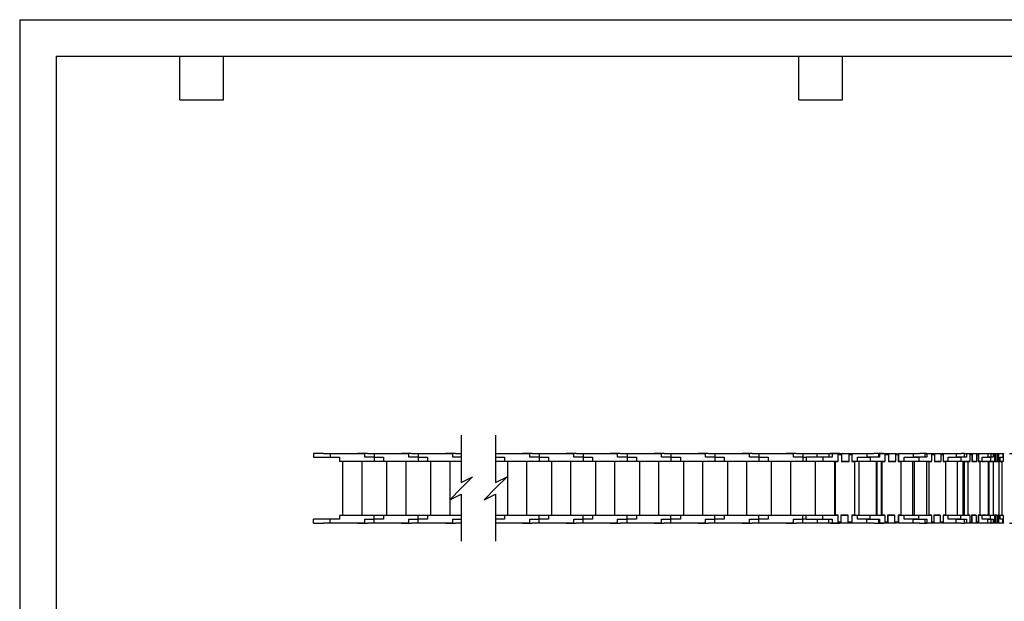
# Model space of a CAD drawing. Header units: inches. Extents: x 0 to 66, y 0 to 51.
# Tile 5 of 10: x 0 to 40.6, y 27 to 51. Entities that reach past the tile are written whole.
import ezdxf

# ---------------------------------------------------------------- set-up
doc = ezdxf.new("R2010")
doc.units = ezdxf.units.IN
doc.header["$LTSCALE"] = 6
doc.header["$MEASUREMENT"] = 0
doc.layers.add('DIMENSIONS', color=140, linetype='Continuous', lineweight=25)
doc.layers.add('TEXT', color=140, linetype='Continuous', lineweight=25)
doc.styles.add('SLDTEXTSTYLE0', font='TXT', dxfattribs={"width": 0.7})
doc.dimstyles.new('SLDDIMSTYLE1', dxfattribs={"dimtxt": 0.509766, "dimasz": 0.78, "dimexe": 0, "dimexo": 0.0625, "dimgap": 0.127441, "dimtad": 0, "dimtih": 1, "dimtoh": 1, "dimrnd": 1e-09, "dimzin": 12, "dimdsep": 46, "dimtxsty": 'SLDTEXTSTYLE0', "dimsah": 1, "dimcen": 0.09, "dimadec": 0, "dimazin": 3, "dimtfac": 1, "dimtmove": 0, "dimatfit": 0, "dimfxl": 0, "dimfrac": 2, "dimtolj": 1, "dimtzin": 12, "dimarcsym": 0})

# ---------------------------------------------------------------- blocks, each defined once
blk = doc.blocks.new('_D_4')
at = {"layer": 'DIMENSIONS'}
for p, q in [((42.891, 33.124), (42.891, 34.624)), ((40.773, 33.124), (43.641, 33.124)), ((42.134, 31.705), (41.963, 31.705)), ((41.963, 31.705), (41.963, 30.895)), ((43.649, 31.705), (43.82, 31.705)), ((43.82, 31.705), (43.82, 30.895)), ((41.963, 30.895), (42.134, 30.895)), ((43.82, 30.895), (43.649, 30.895)), ((40.773, 30.25), (43.641, 30.25)), ((42.891, 30.25), (42.891, 28.75))]:
    blk.add_line(p, q, dxfattribs=at)
for points in [[(42.891, 33.124), (43.011, 33.904), (42.771, 33.904)], [(42.891, 30.25), (42.771, 29.47), (43.011, 29.47)]]:
    blk.add_solid(points, dxfattribs=at)
at = {"layer": 'DIMENSIONS', "char_height": 0.5, "attachment_point": 1, "style": 'SLDTEXTSTYLE0'}
for s, insert in [('2.87', (42.134, 32.464)), ('73.0', (42.134, 31.539))]:
    blk.add_mtext(s, dxfattribs=dict(at, insert=insert))

msp = doc.modelspace()

# ---------------------------------------------------------------- linework, layer by layer
at = {"color": 7, "linetype": 'Continuous'}
for q in [(0.001, 0.001), (66.001, 51.001)]:
    msp.add_line((0.001, 51.001), q, dxfattribs=at)
for p, q in [((12.103, 33.124), (12.103, 32.966)), ((12.513, 33.124), (12.103, 33.124)), ((12.103, 32.966), (12.792, 32.966)), ((12.513, 33.108), (12.513, 33.124)), ((12.513, 33.124), (12.694, 33.124)), ((12.792, 33.108), (12.513, 33.108)), ((12.694, 33.124), (12.694, 33.108)), ((12.792, 33.108), (12.792, 32.966)), ((14.218, 33.108), (12.792, 33.108)), ((12.792, 32.966), (13.178, 32.966)), ((13.178, 32.966), (13.178, 32.809)), ((13.915, 33.124), (13.915, 33.108)), ((14.324, 33.124), (13.915, 33.124)), ((14.218, 32.966), (14.218, 33.108)), ((14.603, 32.966), (14.218, 32.966)), ((14.324, 33.108), (14.324, 33.124)), ((14.324, 33.124), (14.505, 33.124)), ((14.603, 33.108), (14.324, 33.108)), ((14.505, 33.124), (14.84, 33.124)), ((14.505, 33.124), (14.505, 33.108)), ((14.603, 33.108), (14.603, 32.966)), ((16.029, 33.108), (14.603, 33.108)), ((14.603, 32.966), (14.603, 32.809)), ((14.603, 32.966), (14.989, 32.966)), ((14.84, 33.108), (14.84, 33.124)), ((14.989, 32.966), (14.989, 32.809)), ((15.726, 33.124), (15.726, 33.108)), ((16.135, 33.124), (15.726, 33.124)), ((16.029, 32.966), (16.029, 33.108)), ((16.415, 32.966), (16.029, 32.966)), ((16.135, 33.108), (16.135, 33.124)), ((16.135, 33.124), (16.316, 33.124)), ((16.415, 33.108), (16.135, 33.108)), ((16.316, 33.124), (16.651, 33.124)), ((16.316, 33.124), (16.316, 33.108)), ((16.415, 33.108), (16.415, 32.966)), ((17.84, 33.108), (16.415, 33.108)), ((16.415, 32.966), (16.415, 32.809)), ((16.415, 32.966), (16.8, 32.966)), ((16.651, 33.108), (16.651, 33.124)), ((16.8, 32.966), (16.8, 32.809)), ((17.537, 33.124), (17.537, 33.108)), ((17.946, 33.124), (17.537, 33.124)), ((17.84, 32.966), (17.84, 33.108)), ((18.186, 32.966), (17.84, 32.966)), ((17.946, 33.108), (17.946, 33.124)), ((17.946, 33.124), (18.127, 33.124)), ((18.186, 33.108), (17.946, 33.108)), ((18.127, 33.124), (18.186, 33.124)), ((18.127, 33.124), (18.127, 33.108)), ((19.604, 33.124), (19.82, 33.124)), ((21.009, 33.108), (19.604, 33.108)), ((19.604, 32.966), (19.969, 32.966)), ((19.82, 33.108), (19.82, 33.124)), ((19.969, 32.966), (19.969, 32.809)), ((20.706, 33.124), (20.706, 33.108)), ((21.116, 33.124), (20.706, 33.124)), ((21.009, 32.966), (21.009, 33.108)), ((21.395, 32.966), (21.009, 32.966)), ((21.116, 33.108), (21.116, 33.124)), ((21.116, 33.124), (21.296, 33.124)), ((21.395, 33.108), (21.116, 33.108)), ((21.296, 33.124), (21.631, 33.124)), ((21.296, 33.124), (21.296, 33.108)), ((21.395, 33.108), (21.395, 32.966)), ((22.82, 33.108), (21.395, 33.108)), ((21.395, 32.966), (21.395, 32.809)), ((21.395, 32.966), (21.78, 32.966)), ((21.631, 33.108), (21.631, 33.124)), ((21.78, 32.966), (21.78, 32.809)), ((22.517, 33.124), (22.517, 33.108)), ((22.927, 33.124), (22.517, 33.124)), ((22.82, 32.966), (22.82, 33.108)), ((23.206, 32.966), (22.82, 32.966)), ((22.927, 33.108), (22.927, 33.124)), ((22.927, 33.124), (23.107, 33.124)), ((23.206, 33.108), (22.927, 33.108)), ((23.107, 33.124), (23.442, 33.124)), ((23.107, 33.124), (23.107, 33.108)), ((23.206, 33.108), (23.206, 32.966)), ((24.631, 33.108), (23.206, 33.108)), ((23.206, 32.966), (23.206, 32.809)), ((23.206, 32.966), (23.592, 32.966)), ((23.442, 33.108), (23.442, 33.124)), ((23.592, 32.966), (23.592, 32.809)), ((24.328, 33.124), (24.328, 33.108)), ((24.738, 33.124), (24.328, 33.124)), ((24.631, 32.966), (24.631, 33.108)), ((25.017, 32.966), (24.631, 32.966)), ((24.738, 33.108), (24.738, 33.124)), ((24.738, 33.124), (24.918, 33.124)), ((25.017, 33.108), (24.738, 33.108)), ((24.918, 33.124), (25.253, 33.124)), ((24.918, 33.124), (24.918, 33.108)), ((25.017, 33.108), (25.017, 32.966)), ((26.442, 33.108), (25.017, 33.108)), ((25.017, 32.966), (25.017, 32.809)), ((25.017, 32.966), (25.403, 32.966)), ((25.253, 33.108), (25.253, 33.124)), ((25.403, 32.966), (25.403, 32.809)), ((26.139, 33.124), (26.139, 33.108)), ((26.549, 33.124), (26.139, 33.124)), ((26.442, 32.966), (26.442, 33.108)), ((26.828, 32.966), (26.442, 32.966)), ((26.549, 33.108), (26.549, 33.124)), ((26.549, 33.124), (26.729, 33.124)), ((26.828, 33.108), (26.549, 33.108)), ((26.729, 33.124), (27.064, 33.124)), ((26.729, 33.124), (26.729, 33.108)), ((26.828, 33.108), (26.828, 32.966)), ((28.253, 33.108), (26.828, 33.108)), ((26.828, 32.966), (26.828, 32.809)), ((26.828, 32.966), (27.214, 32.966)), ((27.064, 33.108), (27.064, 33.124)), ((27.214, 32.966), (27.214, 32.809)), ((27.95, 33.124), (27.95, 33.108)), ((28.36, 33.124), (27.95, 33.124)), ((28.253, 32.966), (28.253, 33.108)), ((28.639, 32.966), (28.253, 32.966)), ((28.36, 33.108), (28.36, 33.124)), ((28.36, 33.124), (28.54, 33.124)), ((28.639, 33.108), (28.36, 33.108)), ((28.54, 33.124), (28.875, 33.124)), ((28.54, 33.124), (28.54, 33.108)), ((28.639, 33.108), (28.639, 32.966)), ((30.064, 33.108), (28.639, 33.108)), ((28.639, 32.966), (28.639, 32.809)), ((28.639, 32.966), (29.025, 32.966)), ((28.875, 33.108), (28.875, 33.124)), ((29.025, 32.966), (29.025, 32.809)), ((29.761, 33.124), (29.761, 33.108)), ((30.171, 33.124), (29.761, 33.124)), ((30.064, 32.966), (30.064, 33.108)), ((30.45, 32.966), (30.064, 32.966)), ((30.171, 33.108), (30.171, 33.124)), ((30.171, 33.124), (30.351, 33.124)), ((30.45, 33.108), (30.171, 33.108)), ((30.351, 33.124), (30.686, 33.124)), ((30.351, 33.124), (30.351, 33.108)), ((30.45, 33.108), (30.45, 32.966)), ((31.875, 33.108), (30.45, 33.108)), ((30.45, 32.966), (30.45, 32.809)), ((30.45, 32.966), (30.836, 32.966)), ((30.686, 33.108), (30.686, 33.124)), ((30.836, 32.966), (30.836, 32.809)), ((31.572, 33.124), (31.572, 33.108)), ((31.982, 33.124), (31.572, 33.124)), ((31.875, 32.966), (31.875, 33.108)), ((32.261, 32.966), (31.875, 32.966)), ((31.982, 33.108), (31.982, 33.124)), ((31.982, 33.124), (32.162, 33.124)), ((32.261, 33.108), (31.982, 33.108)), ((32.162, 33.124), (32.497, 33.124)), ((32.162, 33.124), (32.162, 33.108)), ((32.261, 33.108), (32.261, 32.966)), ((32.851, 33.108), (32.261, 33.108)), ((32.261, 32.966), (32.261, 32.809)), ((32.261, 32.966), (32.399, 32.966)), ((32.399, 32.966), (32.399, 32.809)), ((33.088, 32.966), (32.399, 32.966)), ((32.497, 33.108), (32.497, 33.124)), ((32.851, 32.966), (32.851, 33.124)), ((32.851, 33.124), (33.324, 33.124)), ((33.088, 32.966), (33.088, 32.809)), ((33.473, 32.966), (33.088, 32.966)), ((33.324, 33.124), (33.324, 32.966)), ((33.473, 33.108), (33.324, 33.108)), ((33.383, 33.124), (33.383, 33.108)), ((33.775, 33.124), (33.383, 33.124)), ((33.473, 33.108), (33.473, 32.966)), ((33.714, 33.108), (33.473, 33.108)), ((33.714, 32.809), (33.714, 33.108)), ((33.714, 33.108), (33.855, 33.108)), ((33.714, 32.789), (33.714, 33.084)), ((33.714, 33.084), (33.855, 33.084)), ((33.775, 33.108), (33.775, 33.124)), ((33.775, 33.124), (33.956, 33.124)), ((33.855, 33.108), (33.855, 32.809)), ((34.162, 33.108), (33.855, 33.108)), ((33.855, 33.084), (33.855, 32.789)), ((33.956, 33.124), (33.967, 33.124)), ((33.956, 33.124), (33.956, 33.108)), ((33.967, 33.108), (33.967, 33.124)), ((33.967, 33.124), (34.308, 33.124)), ((34.162, 32.809), (34.162, 33.108)), ((34.162, 33.108), (34.273, 33.108)), ((34.162, 32.789), (34.162, 33.084)), ((34.162, 33.084), (34.273, 33.084)), ((34.899, 33.108), (34.273, 33.108)), ((34.273, 33.108), (34.273, 32.809)), ((34.273, 33.084), (34.273, 32.789)), ((34.308, 33.108), (34.308, 33.124)), ((34.513, 32.809), (34.513, 32.966)), ((34.513, 32.966), (34.899, 32.966)), ((34.662, 33.124), (34.662, 33.108)), ((34.662, 33.124), (34.667, 33.124)), ((34.667, 33.124), (34.997, 33.124)), ((34.667, 33.108), (34.667, 33.124)), ((34.899, 33.108), (34.899, 32.966)), ((35.178, 33.108), (34.899, 33.108)), ((35.033, 32.966), (34.899, 32.966)), ((34.899, 32.966), (35.033, 32.966)), ((34.997, 33.108), (34.997, 33.124)), ((34.997, 33.124), (35.178, 33.124)), ((35.033, 32.966), (35.033, 32.809)), ((35.411, 32.966), (35.033, 32.966)), ((35.178, 33.124), (35.178, 33.108)), ((35.588, 33.124), (35.178, 33.124)), ((35.39, 32.966), (35.39, 33.108)), ((35.411, 33.108), (35.39, 33.108)), ((35.411, 33.108), (35.411, 32.966)), ((35.647, 33.108), (35.411, 33.108)), ((35.588, 33.124), (35.711, 33.124)), ((35.588, 33.124), (35.588, 33.108)), ((35.647, 32.809), (35.647, 33.108)), ((35.647, 33.108), (35.744, 33.108)), ((35.647, 33.084), (35.782, 33.084)), ((35.711, 33.108), (35.711, 33.124)), ((35.711, 33.124), (36.118, 33.124)), ((35.744, 33.084), (35.744, 33.108)), ((35.744, 33.108), (35.786, 33.108)), ((35.782, 33.084), (35.782, 32.789)), ((35.786, 33.108), (35.786, 32.809)), ((36.087, 33.108), (35.786, 33.108)), ((36.087, 32.809), (36.087, 33.108)), ((36.087, 33.108), (36.153, 33.108)), ((36.087, 33.084), (36.191, 33.084)), ((36.118, 33.108), (36.118, 33.124)), ((36.118, 33.124), (36.118, 33.124)), ((36.118, 33.108), (36.118, 33.124)), ((36.153, 33.084), (36.153, 33.108)), ((36.153, 33.108), (36.195, 33.108)), ((36.191, 33.084), (36.191, 32.789)), ((36.195, 33.108), (36.195, 32.809)), ((36.809, 33.108), (36.195, 33.108)), ((36.431, 32.966), (36.809, 32.966)), ((36.431, 32.809), (36.431, 32.966)), ((36.439, 33.124), (36.439, 33.108)), ((36.439, 33.124), (36.473, 33.124)), ((36.473, 33.124), (36.813, 33.124)), ((36.473, 33.108), (36.473, 33.124)), ((36.809, 33.108), (36.809, 32.966)), ((37.071, 33.108), (36.809, 33.108)), ((36.809, 32.966), (37.026, 32.966)), ((36.813, 33.124), (36.813, 33.108)), ((36.813, 33.124), (36.894, 33.124)), ((37.032, 32.966), (36.813, 32.966)), ((36.894, 33.108), (36.894, 33.124)), ((36.894, 33.124), (37.071, 33.124)), ((37.032, 32.966), (37.032, 32.809)), ((37.362, 32.966), (37.032, 32.966)), ((37.071, 33.124), (37.071, 33.108)), ((37.364, 33.124), (37.071, 33.124)), ((37.305, 32.966), (37.305, 33.108)), ((37.362, 33.108), (37.305, 33.108)), ((37.362, 33.108), (37.362, 32.966)), ((37.567, 33.108), (37.362, 33.108)), ((37.364, 33.108), (37.364, 33.124)), ((37.364, 33.124), (37.786, 33.124)), ((37.567, 32.809), (37.567, 33.108)), ((37.567, 33.108), (37.576, 33.108)), ((37.567, 33.084), (37.678, 33.084)), ((37.576, 33.084), (37.576, 33.108)), ((37.576, 33.108), (37.688, 33.108)), ((37.678, 33.084), (37.678, 32.789)), ((37.688, 33.108), (37.688, 32.809)), ((37.951, 33.108), (37.688, 33.108)), ((37.786, 33.124), (37.802, 33.124)), ((37.786, 33.108), (37.786, 33.124)), ((37.802, 33.108), (37.802, 33.124)), ((37.802, 33.124), (37.922, 33.124)), ((37.922, 33.108), (37.922, 33.124)), ((37.951, 32.809), (37.951, 33.108)), ((37.951, 33.108), (38.045, 33.108)), ((37.951, 33.084), (38.035, 33.084)), ((37.982, 33.124), (37.982, 33.108)), ((37.982, 33.124), (37.988, 33.124)), ((37.988, 33.124), (37.988, 33.108)), ((37.988, 33.124), (38.08, 33.124)), ((38.035, 33.084), (38.035, 32.789)), ((38.045, 33.108), (38.045, 32.809)), ((38.581, 33.108), (38.045, 33.108)), ((38.08, 33.124), (38.42, 33.124)), ((38.08, 33.108), (38.08, 33.124)), ((38.251, 32.966), (38.581, 32.966)), ((38.251, 32.809), (38.251, 32.966)), ((38.42, 33.124), (38.42, 33.108)), ((38.42, 33.124), (38.635, 33.124)), ((38.581, 33.108), (38.581, 32.966)), ((38.789, 33.108), (38.581, 33.108)), ((38.581, 32.966), (38.77, 32.966)), ((38.77, 32.966), (38.581, 32.966)), ((38.635, 33.108), (38.635, 33.124)), ((38.635, 33.124), (38.789, 33.124)), ((38.77, 32.966), (38.77, 32.809)), ((39.006, 32.966), (38.77, 32.966)), ((38.789, 33.124), (38.789, 33.108)), ((38.913, 33.124), (38.789, 33.124)), ((38.913, 32.966), (38.913, 33.124)), ((38.913, 33.124), (39.093, 33.124)), ((38.919, 33.108), (38.913, 33.108)), ((38.919, 32.966), (38.919, 33.108)), ((39.006, 33.108), (38.919, 33.108)), ((39.006, 33.108), (39.006, 32.966)), ((39.152, 33.108), (39.006, 33.108)), ((39.093, 33.124), (39.093, 33.108)), ((39.093, 33.124), (39.263, 33.124)), ((39.152, 32.809), (39.152, 33.108)), ((39.152, 33.108), (39.239, 33.108)), ((39.152, 33.084), (39.223, 33.084)), ((39.223, 33.084), (39.223, 32.789)), ((39.239, 33.108), (39.239, 32.809)), ((39.426, 33.108), (39.239, 33.108)), ((39.263, 33.124), (39.56, 33.124)), ((39.263, 33.108), (39.263, 33.124)), ((39.426, 32.809), (39.426, 33.108)), ((39.426, 33.108), (39.493, 33.108)), ((39.426, 33.084), (39.478, 33.084)), ((39.478, 33.084), (39.478, 32.789)), ((39.493, 33.108), (39.493, 32.809)), ((39.875, 33.108), (39.493, 33.108)), ((39.56, 33.124), (39.56, 33.108)), ((39.56, 33.124), (39.889, 33.124)), ((39.64, 32.966), (39.875, 32.966)), ((39.64, 32.809), (39.64, 32.966)), ((39.875, 33.108), (39.875, 32.966)), ((39.999, 33.108), (39.875, 33.108)), ((39.875, 32.966), (39.991, 32.966)), ((39.99, 32.966), (39.875, 32.966)), ((39.889, 33.108), (39.889, 33.124)), ((39.889, 33.124), (39.999, 33.124)), ((39.99, 32.966), (39.99, 32.809)), ((40.099, 32.966), (39.99, 32.966)), ((39.999, 33.124), (39.999, 33.108)), ((40.018, 33.124), (39.999, 33.124)), ((40.018, 32.966), (40.018, 33.124)), ((40.018, 33.124), (40.077, 33.124)), ((40.099, 33.108), (40.018, 33.108)), ((40.077, 33.108), (40.077, 33.124)), ((40.077, 33.124), (40.473, 33.124)), ((40.099, 33.108), (40.099, 32.966)), ((40.167, 33.108), (40.099, 33.108)), ((40.167, 32.809), (40.167, 33.108)), ((40.167, 33.108), (40.207, 33.108)), ((40.167, 33.084), (40.188, 33.084)), ((40.188, 33.084), (40.188, 32.789)), ((40.207, 33.108), (40.207, 32.809)), ((40.294, 33.108), (40.207, 33.108)), ((40.294, 32.809), (40.294, 33.108)), ((40.294, 33.108), (40.325, 33.108)), ((40.294, 33.084), (40.306, 33.084)), ((40.306, 33.084), (40.306, 32.789)), ((40.325, 33.108), (40.325, 32.809)), ((40.502, 33.108), (40.325, 33.108)), ((40.393, 32.966), (40.502, 32.966)), ((40.393, 32.809), (40.393, 32.966)), ((40.473, 33.108), (40.473, 33.124)), ((40.473, 33.124), (40.524, 33.124)), ((40.502, 33.108), (40.502, 32.966)), ((40.53, 33.108), (40.502, 33.108)), ((40.502, 32.966), (40.53, 32.966)), ((40.53, 32.966), (40.502, 32.966)), ((40.524, 33.124), (40.524, 33.108)), ((40.53, 32.966), (40.53, 33.108)), ((40.53, 32.809), (40.53, 32.966)), ((13.178, 32.809), (14.603, 32.809)), ((13.304, 32.808), (14.092, 32.808)), ((13.304, 32.808), (13.304, 30.565)), ((13.418, 32.808), (13.418, 32.809)), ((13.529, 32.809), (13.529, 32.808)), ((13.836, 32.808), (13.836, 32.809)), ((13.977, 32.809), (13.977, 32.808)), ((14.092, 32.808), (14.092, 30.565)), ((14.603, 32.809), (14.989, 32.809)), ((14.989, 32.809), (16.415, 32.809)), ((15.115, 32.808), (15.115, 30.565)), ((15.115, 32.808), (15.903, 32.808)), ((15.23, 32.808), (15.23, 32.809)), ((15.34, 32.809), (15.34, 32.808)), ((15.647, 32.808), (15.647, 32.809)), ((15.788, 32.809), (15.788, 32.808)), ((15.903, 32.808), (15.903, 30.565)), ((16.415, 32.809), (16.8, 32.809)), ((16.8, 32.809), (18.186, 32.809)), ((16.926, 32.808), (17.714, 32.808)), ((16.926, 32.808), (16.926, 30.565)), ((17.041, 32.808), (17.041, 32.809)), ((17.151, 32.809), (17.151, 32.808)), ((17.458, 32.808), (17.458, 32.809)), ((17.6, 32.809), (17.6, 32.808)), ((17.714, 32.808), (17.714, 30.565)), ((19.604, 32.809), (19.969, 32.809)), ((19.969, 32.809), (21.395, 32.809)), ((20.095, 32.808), (20.883, 32.808)), ((20.095, 32.808), (20.095, 30.565)), ((20.21, 32.808), (20.21, 32.809)), ((20.32, 32.809), (20.32, 32.808)), ((20.627, 32.808), (20.627, 32.809)), ((20.769, 32.809), (20.769, 32.808)), ((20.883, 32.808), (20.883, 30.565)), ((21.395, 32.809), (21.78, 32.809)), ((21.78, 32.809), (23.206, 32.809)), ((21.906, 32.808), (21.906, 30.565)), ((21.906, 32.808), (22.694, 32.808)), ((22.021, 32.808), (22.021, 32.809)), ((22.131, 32.809), (22.131, 32.808)), ((22.438, 32.808), (22.438, 32.809)), ((22.58, 32.809), (22.58, 32.808)), ((22.694, 32.808), (22.694, 30.565)), ((23.206, 32.809), (23.592, 32.809)), ((23.592, 32.809), (25.017, 32.809)), ((23.717, 32.808), (23.717, 30.565)), ((23.717, 32.808), (24.505, 32.808)), ((23.832, 32.808), (23.832, 32.809)), ((23.942, 32.809), (23.942, 32.808)), ((24.249, 32.808), (24.249, 32.809)), ((24.391, 32.809), (24.391, 32.808)), ((24.505, 32.808), (24.505, 30.565)), ((25.017, 32.809), (25.403, 32.809)), ((25.403, 32.809), (26.828, 32.809)), ((25.529, 32.808), (25.529, 30.565)), ((25.529, 32.808), (26.316, 32.808)), ((25.643, 32.808), (25.643, 32.809)), ((25.753, 32.809), (25.753, 32.808)), ((26.06, 32.808), (26.06, 32.809)), ((26.202, 32.809), (26.202, 32.808)), ((26.316, 32.808), (26.316, 30.565)), ((26.828, 32.809), (27.214, 32.809)), ((27.214, 32.809), (28.639, 32.809)), ((27.34, 32.808), (28.127, 32.808)), ((27.34, 32.808), (27.34, 30.565)), ((27.454, 32.808), (27.454, 32.809)), ((27.564, 32.809), (27.564, 32.808)), ((27.871, 32.808), (27.871, 32.809)), ((28.013, 32.809), (28.013, 32.808)), ((28.127, 32.808), (28.127, 30.565)), ((28.639, 32.809), (29.025, 32.809)), ((29.025, 32.809), (30.45, 32.809)), ((29.151, 32.808), (29.151, 30.565)), ((29.151, 32.808), (29.938, 32.808)), ((29.265, 32.808), (29.265, 32.809)), ((29.375, 32.809), (29.375, 32.808)), ((29.682, 32.808), (29.682, 32.809)), ((29.824, 32.809), (29.824, 32.808)), ((29.938, 32.808), (29.938, 30.565)), ((30.45, 32.809), (30.836, 32.809)), ((30.836, 32.809), (32.261, 32.809)), ((30.962, 32.808), (31.749, 32.808)), ((30.962, 32.808), (30.962, 30.565)), ((31.076, 32.808), (31.076, 32.809)), ((31.186, 32.809), (31.186, 32.808)), ((31.493, 32.808), (31.493, 32.809)), ((31.635, 32.809), (31.635, 32.808)), ((31.749, 32.808), (31.749, 30.565)), ((32.261, 32.809), (32.399, 32.809)), ((32.399, 32.809), (33.088, 32.809)), ((32.773, 32.808), (33.56, 32.808)), ((32.773, 32.808), (32.773, 30.565)), ((32.887, 32.808), (32.887, 32.809)), ((32.997, 32.809), (32.997, 32.808)), ((33.088, 32.809), (33.714, 32.809)), ((33.304, 32.808), (33.304, 32.809)), ((33.446, 32.809), (33.446, 32.808)), ((33.56, 32.808), (33.56, 30.565)), ((33.599, 32.808), (33.599, 32.789)), ((33.599, 32.808), (33.714, 32.808)), ((33.599, 30.584), (33.599, 32.789)), ((33.599, 32.789), (33.714, 32.789)), ((33.714, 32.809), (33.714, 32.809)), ((33.855, 32.809), (34.162, 32.809)), ((33.855, 32.809), (33.855, 32.809)), ((33.855, 32.808), (34.162, 32.808)), ((33.855, 32.789), (34.162, 32.789)), ((34.162, 32.809), (34.162, 32.809)), ((34.273, 32.809), (34.513, 32.809)), ((34.273, 32.809), (34.273, 32.809)), ((34.273, 32.808), (34.387, 32.808)), ((34.273, 32.789), (34.387, 32.789)), ((34.387, 32.808), (34.387, 32.789)), ((34.387, 32.789), (34.387, 30.584)), ((34.513, 32.809), (35.033, 32.809)), ((34.565, 32.808), (34.565, 30.565)), ((34.565, 32.808), (35.275, 32.808)), ((34.711, 32.808), (34.711, 32.809)), ((34.821, 32.809), (34.821, 32.808)), ((34.827, 32.808), (34.827, 32.809)), ((35.033, 32.809), (35.647, 32.809)), ((35.128, 32.808), (35.128, 32.809)), ((35.27, 32.809), (35.27, 32.808)), ((35.275, 32.808), (35.275, 32.809)), ((35.275, 32.808), (35.275, 30.565)), ((35.275, 32.808), (35.301, 32.808)), ((35.301, 32.808), (35.301, 30.565)), ((35.301, 32.808), (35.605, 32.808)), ((35.493, 32.789), (35.493, 30.584)), ((35.493, 32.789), (35.531, 32.789)), ((35.531, 30.584), (35.531, 32.789)), ((35.531, 32.789), (35.643, 32.789)), ((35.605, 32.809), (35.605, 32.789)), ((35.643, 32.789), (35.643, 32.809)), ((35.786, 32.809), (35.782, 32.809)), ((35.782, 32.808), (36.045, 32.808)), ((35.782, 32.789), (36.083, 32.789)), ((35.786, 32.809), (36.087, 32.809)), ((36.045, 32.809), (36.045, 32.789)), ((36.083, 32.789), (36.083, 32.809)), ((36.195, 32.809), (36.191, 32.809)), ((36.191, 32.808), (36.778, 32.808)), ((36.191, 32.789), (36.303, 32.789)), ((36.195, 32.809), (36.431, 32.809)), ((36.303, 32.789), (36.303, 30.584)), ((36.431, 32.809), (37.032, 32.809)), ((36.638, 32.808), (36.638, 32.809)), ((36.74, 32.809), (36.74, 32.808)), ((36.778, 32.808), (36.778, 30.565)), ((36.778, 32.808), (36.848, 32.808)), ((36.813, 32.808), (36.813, 32.809)), ((36.848, 32.808), (36.848, 30.565)), ((36.848, 32.808), (37.455, 32.808)), ((37.026, 32.808), (37.026, 32.809)), ((37.032, 32.809), (37.567, 32.809)), ((37.158, 32.809), (37.158, 32.808)), ((37.23, 32.808), (37.23, 32.809)), ((37.357, 32.789), (37.357, 30.584)), ((37.357, 32.789), (37.459, 32.789)), ((37.455, 32.809), (37.455, 32.789)), ((37.459, 30.584), (37.459, 32.789)), ((37.459, 32.789), (37.557, 32.789)), ((37.557, 32.789), (37.557, 32.809)), ((37.688, 32.809), (37.678, 32.809)), ((37.678, 32.808), (37.839, 32.808)), ((37.678, 32.789), (37.941, 32.789)), ((37.688, 32.809), (37.951, 32.809)), ((37.839, 32.809), (37.839, 32.789)), ((37.941, 32.789), (37.941, 32.809)), ((38.045, 32.809), (38.035, 32.809)), ((38.035, 32.808), (38.131, 32.808)), ((38.035, 32.789), (38.133, 32.789)), ((38.045, 32.809), (38.251, 32.809)), ((38.131, 32.808), (38.131, 32.789)), ((38.131, 32.808), (38.612, 32.808)), ((38.133, 32.789), (38.133, 30.584)), ((38.255, 32.809), (38.77, 32.809)), ((38.347, 32.808), (38.347, 32.809)), ((38.427, 32.809), (38.427, 32.808)), ((38.561, 32.808), (38.561, 32.809)), ((38.612, 32.808), (38.612, 30.565)), ((38.612, 32.808), (38.855, 32.808)), ((38.653, 32.808), (38.653, 32.809)), ((38.757, 32.809), (38.757, 32.808)), ((38.77, 32.809), (39.152, 32.809)), ((38.855, 32.808), (38.855, 30.565)), ((38.855, 32.808), (38.981, 32.808)), ((38.89, 32.808), (38.89, 32.809)), ((38.911, 32.789), (38.911, 30.584)), ((38.911, 32.789), (39.067, 32.789)), ((38.981, 32.809), (38.981, 32.789)), ((39.067, 30.584), (39.067, 32.789)), ((39.067, 32.789), (39.137, 32.789)), ((39.137, 32.789), (39.137, 32.809)), ((39.239, 32.809), (39.223, 32.809)), ((39.223, 32.808), (39.254, 32.808)), ((39.223, 32.789), (39.41, 32.789)), ((39.239, 32.809), (39.426, 32.809)), ((39.254, 32.809), (39.254, 32.789)), ((39.41, 32.789), (39.41, 32.809)), ((39.493, 32.809), (39.478, 32.809)), ((39.478, 32.789), (39.547, 32.789)), ((39.493, 32.809), (39.64, 32.809)), ((39.547, 32.789), (39.547, 30.584)), ((39.547, 32.789), (39.594, 32.789)), ((39.594, 32.789), (39.594, 32.809)), ((39.643, 32.809), (39.99, 32.809)), ((39.643, 32.809), (39.643, 32.789)), ((39.643, 32.789), (39.777, 32.789)), ((39.777, 32.789), (39.777, 32.809)), ((39.839, 32.809), (39.839, 32.789)), ((39.839, 32.789), (39.89, 32.789)), ((39.89, 32.789), (39.89, 30.584)), ((39.89, 32.789), (39.927, 32.789)), ((39.927, 32.789), (39.927, 30.584)), ((39.927, 32.789), (40.116, 32.789)), ((39.96, 32.809), (39.96, 32.789)), ((39.99, 32.809), (40.167, 32.809)), ((40.116, 30.584), (40.116, 32.789)), ((40.116, 32.789), (40.148, 32.789)), ((40.148, 32.789), (40.148, 32.809)), ((40.207, 32.809), (40.188, 32.809)), ((40.188, 32.789), (40.275, 32.789)), ((40.207, 32.809), (40.294, 32.809)), ((40.275, 32.789), (40.275, 32.809)), ((40.325, 32.809), (40.306, 32.809)), ((40.306, 32.789), (40.338, 32.789)), ((40.325, 32.809), (40.393, 32.809)), ((40.338, 32.789), (40.338, 30.584)), ((40.338, 32.789), (40.465, 32.789)), ((40.393, 32.809), (40.53, 32.809)), ((40.455, 32.789), (40.455, 32.809)), ((40.465, 30.584), (40.465, 32.789)), ((14.603, 30.565), (13.178, 30.565)), ((13.178, 30.565), (13.178, 30.407)), ((14.603, 30.407), (14.603, 30.565)), ((14.989, 30.565), (14.603, 30.565)), ((16.415, 30.565), (14.989, 30.565)), ((14.989, 30.565), (14.989, 30.407)), ((16.415, 30.407), (16.415, 30.565)), ((16.8, 30.565), (16.415, 30.565)), ((16.8, 30.565), (16.8, 30.407)), ((18.186, 30.565), (16.8, 30.565)), ((19.969, 30.565), (19.604, 30.565)), ((21.395, 30.565), (19.969, 30.565)), ((19.969, 30.565), (19.969, 30.407)), ((21.395, 30.407), (21.395, 30.565)), ((21.78, 30.565), (21.395, 30.565)), ((21.78, 30.565), (21.78, 30.407)), ((23.206, 30.565), (21.78, 30.565)), ((23.206, 30.407), (23.206, 30.565)), ((23.592, 30.565), (23.206, 30.565)), ((25.017, 30.565), (23.592, 30.565)), ((23.592, 30.565), (23.592, 30.407)), ((25.017, 30.407), (25.017, 30.565)), ((25.403, 30.565), (25.017, 30.565)), ((25.403, 30.565), (25.403, 30.407)), ((26.828, 30.565), (25.403, 30.565)), ((26.828, 30.407), (26.828, 30.565)), ((27.214, 30.565), (26.828, 30.565)), ((27.214, 30.565), (27.214, 30.407)), ((28.639, 30.565), (27.214, 30.565)), ((28.639, 30.407), (28.639, 30.565)), ((29.025, 30.565), (28.639, 30.565)), ((29.025, 30.565), (29.025, 30.407)), ((30.45, 30.565), (29.025, 30.565)), ((30.45, 30.407), (30.45, 30.565)), ((30.836, 30.565), (30.45, 30.565)), ((30.836, 30.565), (30.836, 30.407)), ((32.261, 30.565), (30.836, 30.565)), ((32.261, 30.407), (32.261, 30.565)), ((32.399, 30.565), (32.261, 30.565)), ((32.399, 30.407), (32.399, 30.565)), ((33.088, 30.565), (32.399, 30.565)), ((33.088, 30.407), (33.088, 30.565)), ((33.714, 30.565), (33.088, 30.565)), ((33.599, 30.584), (33.599, 30.565)), ((33.714, 30.584), (33.599, 30.584)), ((33.714, 30.289), (33.714, 30.584)), ((33.714, 30.265), (33.714, 30.565)), ((33.714, 30.565), (33.714, 30.565)), ((34.131, 30.584), (33.824, 30.584)), ((33.824, 30.584), (33.824, 30.289)), ((34.131, 30.565), (33.824, 30.565)), ((33.824, 30.565), (33.824, 30.265)), ((33.824, 30.565), (33.824, 30.565)), ((34.131, 30.289), (34.131, 30.584)), ((34.131, 30.265), (34.131, 30.565)), ((34.131, 30.565), (34.131, 30.565)), ((34.387, 30.584), (34.273, 30.584)), ((34.273, 30.584), (34.273, 30.289)), ((34.273, 30.565), (34.273, 30.265)), ((34.513, 30.565), (34.273, 30.565)), ((34.273, 30.565), (34.273, 30.565)), ((34.387, 30.584), (34.387, 30.565)), ((35.033, 30.565), (34.513, 30.565)), ((34.513, 30.407), (34.513, 30.565)), ((35.033, 30.407), (35.033, 30.565)), ((35.647, 30.565), (35.033, 30.565)), ((35.493, 30.584), (35.531, 30.584)), ((35.643, 30.584), (35.531, 30.584)), ((35.605, 30.584), (35.605, 30.565)), ((35.643, 30.565), (35.643, 30.584)), ((35.647, 30.265), (35.647, 30.565)), ((36.052, 30.584), (35.751, 30.584)), ((35.751, 30.584), (35.751, 30.289)), ((35.751, 30.565), (35.755, 30.565)), ((35.755, 30.565), (35.755, 30.265)), ((36.056, 30.565), (35.755, 30.565)), ((36.014, 30.584), (36.014, 30.565)), ((36.052, 30.565), (36.052, 30.584)), ((36.056, 30.265), (36.056, 30.565)), ((36.303, 30.584), (36.191, 30.584)), ((36.191, 30.584), (36.191, 30.289)), ((36.191, 30.565), (36.195, 30.565)), ((36.195, 30.565), (36.195, 30.265)), ((36.431, 30.565), (36.195, 30.565)), ((36.431, 30.407), (36.431, 30.565)), ((37.032, 30.565), (36.431, 30.565)), ((37.032, 30.407), (37.032, 30.565)), ((37.567, 30.565), (37.032, 30.565)), ((37.357, 30.584), (37.459, 30.584)), ((37.455, 30.584), (37.455, 30.565)), ((37.557, 30.584), (37.459, 30.584)), ((37.557, 30.565), (37.557, 30.584)), ((37.567, 30.265), (37.567, 30.565)), ((37.914, 30.584), (37.651, 30.584)), ((37.651, 30.584), (37.651, 30.289)), ((37.651, 30.565), (37.662, 30.565)), ((37.662, 30.565), (37.662, 30.265)), ((37.924, 30.565), (37.662, 30.565)), ((37.812, 30.584), (37.812, 30.565)), ((37.914, 30.565), (37.914, 30.584)), ((37.924, 30.265), (37.924, 30.565)), ((38.133, 30.584), (38.035, 30.584)), ((38.035, 30.584), (38.035, 30.289)), ((38.035, 30.565), (38.045, 30.565)), ((38.045, 30.565), (38.045, 30.265)), ((38.251, 30.565), (38.045, 30.565)), ((38.131, 30.584), (38.131, 30.565)), ((38.251, 30.407), (38.251, 30.565)), ((38.77, 30.565), (38.255, 30.565)), ((38.77, 30.407), (38.77, 30.565)), ((39.152, 30.565), (38.77, 30.565)), ((38.911, 30.584), (39.067, 30.584)), ((38.981, 30.584), (38.981, 30.565)), ((39.137, 30.584), (39.067, 30.584)), ((39.137, 30.565), (39.137, 30.584)), ((39.152, 30.265), (39.152, 30.565)), ((39.391, 30.584), (39.204, 30.584)), ((39.204, 30.584), (39.204, 30.289)), ((39.204, 30.565), (39.219, 30.565)), ((39.205, 30.584), (39.205, 30.565)), ((39.219, 30.565), (39.219, 30.265)), ((39.407, 30.565), (39.219, 30.565)), ((39.235, 30.584), (39.235, 30.565)), ((39.391, 30.565), (39.391, 30.584)), ((39.407, 30.265), (39.407, 30.565)), ((39.547, 30.584), (39.478, 30.584)), ((39.478, 30.584), (39.478, 30.289)), ((39.478, 30.565), (39.493, 30.565)), ((39.493, 30.565), (39.493, 30.265)), ((39.64, 30.565), (39.493, 30.565)), ((39.594, 30.584), (39.547, 30.584)), ((39.594, 30.565), (39.594, 30.584)), ((39.64, 30.407), (39.64, 30.565)), ((39.99, 30.565), (39.64, 30.565)), ((39.791, 30.584), (39.656, 30.584)), ((39.656, 30.584), (39.656, 30.565)), ((39.791, 30.565), (39.791, 30.584)), ((39.89, 30.584), (39.839, 30.584)), ((39.839, 30.584), (39.839, 30.565)), ((39.89, 30.584), (39.927, 30.584)), ((39.927, 30.584), (40.116, 30.584)), ((39.96, 30.584), (39.96, 30.565)), ((39.99, 30.407), (39.99, 30.565)), ((40.167, 30.565), (39.99, 30.565)), ((40.148, 30.584), (40.116, 30.584)), ((40.148, 30.565), (40.148, 30.584)), ((40.167, 30.265), (40.167, 30.565)), ((40.266, 30.584), (40.179, 30.584)), ((40.179, 30.584), (40.179, 30.289)), ((40.179, 30.565), (40.198, 30.565)), ((40.198, 30.565), (40.198, 30.265)), ((40.285, 30.565), (40.198, 30.565)), ((40.266, 30.565), (40.266, 30.584)), ((40.285, 30.265), (40.285, 30.565)), ((40.338, 30.584), (40.306, 30.584)), ((40.306, 30.584), (40.306, 30.289)), ((40.306, 30.565), (40.325, 30.565)), ((40.325, 30.565), (40.325, 30.265)), ((40.393, 30.565), (40.325, 30.565)), ((40.338, 30.584), (40.465, 30.584)), ((40.393, 30.407), (40.393, 30.565)), ((40.53, 30.565), (40.393, 30.565)), ((40.455, 30.565), (40.455, 30.584)), ((40.53, 30.407), (40.53, 30.565)), ((12.103, 30.25), (12.103, 30.407)), ((12.792, 30.407), (12.103, 30.407)), ((12.103, 30.25), (12.513, 30.25)), ((12.513, 30.25), (12.513, 30.265)), ((12.513, 30.265), (12.792, 30.265)), ((12.694, 30.25), (12.513, 30.25)), ((12.694, 30.265), (12.694, 30.25)), ((12.792, 30.265), (12.792, 30.407)), ((13.178, 30.407), (12.792, 30.407)), ((12.792, 30.265), (14.218, 30.265)), ((13.915, 30.25), (13.915, 30.265)), ((13.915, 30.25), (14.324, 30.25)), ((14.218, 30.407), (14.603, 30.407)), ((14.218, 30.265), (14.218, 30.407)), ((14.324, 30.25), (14.324, 30.265)), ((14.324, 30.265), (14.603, 30.265)), ((14.505, 30.25), (14.324, 30.25)), ((14.505, 30.265), (14.505, 30.25)), ((14.84, 30.25), (14.505, 30.25)), ((14.603, 30.265), (14.603, 30.407)), ((14.989, 30.407), (14.603, 30.407)), ((14.603, 30.265), (16.029, 30.265)), ((14.84, 30.265), (14.84, 30.25)), ((15.726, 30.25), (15.726, 30.265)), ((15.726, 30.25), (16.135, 30.25)), ((16.029, 30.407), (16.415, 30.407)), ((16.029, 30.265), (16.029, 30.407)), ((16.135, 30.25), (16.135, 30.265)), ((16.135, 30.265), (16.415, 30.265)), ((16.316, 30.25), (16.135, 30.25)), ((16.316, 30.265), (16.316, 30.25)), ((16.651, 30.25), (16.316, 30.25)), ((16.415, 30.265), (16.415, 30.407)), ((16.8, 30.407), (16.415, 30.407)), ((16.415, 30.265), (17.84, 30.265)), ((16.651, 30.265), (16.651, 30.25)), ((17.537, 30.25), (17.537, 30.265)), ((17.537, 30.25), (17.946, 30.25)), ((17.84, 30.407), (18.186, 30.407)), ((17.84, 30.265), (17.84, 30.407)), ((17.946, 30.25), (17.946, 30.265)), ((17.946, 30.265), (18.186, 30.265)), ((18.127, 30.25), (17.946, 30.25)), ((18.127, 30.265), (18.127, 30.25)), ((18.186, 30.25), (18.127, 30.25)), ((19.969, 30.407), (19.604, 30.407)), ((19.604, 30.265), (21.009, 30.265)), ((19.82, 30.25), (19.604, 30.25)), ((19.82, 30.265), (19.82, 30.25)), ((20.706, 30.25), (20.706, 30.265)), ((20.706, 30.25), (21.116, 30.25)), ((21.009, 30.407), (21.395, 30.407)), ((21.009, 30.265), (21.009, 30.407)), ((21.116, 30.25), (21.116, 30.265)), ((21.116, 30.265), (21.395, 30.265)), ((21.296, 30.25), (21.116, 30.25)), ((21.296, 30.265), (21.296, 30.25)), ((21.631, 30.25), (21.296, 30.25)), ((21.395, 30.265), (21.395, 30.407)), ((21.78, 30.407), (21.395, 30.407)), ((21.395, 30.265), (22.82, 30.265)), ((21.631, 30.265), (21.631, 30.25)), ((22.517, 30.25), (22.517, 30.265)), ((22.517, 30.25), (22.927, 30.25)), ((22.82, 30.407), (23.206, 30.407)), ((22.82, 30.265), (22.82, 30.407)), ((22.927, 30.25), (22.927, 30.265)), ((22.927, 30.265), (23.206, 30.265)), ((23.107, 30.25), (22.927, 30.25)), ((23.107, 30.265), (23.107, 30.25)), ((23.442, 30.25), (23.107, 30.25)), ((23.206, 30.265), (23.206, 30.407)), ((23.592, 30.407), (23.206, 30.407)), ((23.206, 30.265), (24.631, 30.265)), ((23.442, 30.265), (23.442, 30.25)), ((24.328, 30.25), (24.328, 30.265)), ((24.328, 30.25), (24.738, 30.25)), ((24.631, 30.407), (25.017, 30.407)), ((24.631, 30.265), (24.631, 30.407)), ((24.738, 30.25), (24.738, 30.265)), ((24.738, 30.265), (25.017, 30.265)), ((24.918, 30.25), (24.738, 30.25)), ((24.918, 30.265), (24.918, 30.25)), ((25.253, 30.25), (24.918, 30.25)), ((25.017, 30.265), (25.017, 30.407)), ((25.403, 30.407), (25.017, 30.407)), ((25.017, 30.265), (26.442, 30.265)), ((25.253, 30.265), (25.253, 30.25)), ((26.139, 30.25), (26.139, 30.265)), ((26.139, 30.25), (26.549, 30.25)), ((26.442, 30.407), (26.828, 30.407)), ((26.442, 30.265), (26.442, 30.407)), ((26.549, 30.25), (26.549, 30.265)), ((26.549, 30.265), (26.828, 30.265)), ((26.729, 30.25), (26.549, 30.25)), ((26.729, 30.265), (26.729, 30.25)), ((27.064, 30.25), (26.729, 30.25)), ((26.828, 30.265), (26.828, 30.407)), ((27.214, 30.407), (26.828, 30.407)), ((26.828, 30.265), (28.253, 30.265)), ((27.064, 30.265), (27.064, 30.25)), ((27.95, 30.25), (27.95, 30.265)), ((27.95, 30.25), (28.36, 30.25)), ((28.253, 30.407), (28.639, 30.407)), ((28.253, 30.265), (28.253, 30.407)), ((28.36, 30.25), (28.36, 30.265)), ((28.36, 30.265), (28.639, 30.265)), ((28.54, 30.25), (28.36, 30.25)), ((28.54, 30.265), (28.54, 30.25)), ((28.875, 30.25), (28.54, 30.25)), ((28.639, 30.265), (28.639, 30.407)), ((29.025, 30.407), (28.639, 30.407)), ((28.639, 30.265), (30.064, 30.265)), ((28.875, 30.265), (28.875, 30.25)), ((29.761, 30.25), (29.761, 30.265)), ((29.761, 30.25), (30.171, 30.25)), ((30.064, 30.407), (30.45, 30.407)), ((30.064, 30.265), (30.064, 30.407)), ((30.171, 30.25), (30.171, 30.265)), ((30.171, 30.265), (30.45, 30.265)), ((30.351, 30.25), (30.171, 30.25)), ((30.351, 30.265), (30.351, 30.25)), ((30.686, 30.25), (30.351, 30.25)), ((30.45, 30.265), (30.45, 30.407)), ((30.836, 30.407), (30.45, 30.407)), ((30.45, 30.265), (31.875, 30.265)), ((30.686, 30.265), (30.686, 30.25)), ((31.572, 30.25), (31.572, 30.265)), ((31.572, 30.25), (31.982, 30.25)), ((31.875, 30.407), (32.261, 30.407)), ((31.875, 30.265), (31.875, 30.407)), ((31.982, 30.25), (31.982, 30.265)), ((31.982, 30.265), (32.261, 30.265)), ((32.162, 30.25), (31.982, 30.25)), ((32.162, 30.265), (32.162, 30.25)), ((32.497, 30.25), (32.162, 30.25)), ((32.261, 30.265), (32.261, 30.407)), ((32.399, 30.407), (32.261, 30.407)), ((32.261, 30.265), (32.851, 30.265)), ((32.399, 30.407), (33.088, 30.407)), ((32.497, 30.265), (32.497, 30.25)), ((32.851, 30.407), (32.851, 30.25)), ((33.324, 30.25), (32.851, 30.25)), ((33.088, 30.407), (33.473, 30.407)), ((33.324, 30.25), (33.324, 30.407)), ((33.324, 30.265), (33.473, 30.265)), ((33.383, 30.265), (33.383, 30.25)), ((33.383, 30.25), (33.775, 30.25)), ((33.473, 30.407), (33.473, 30.265)), ((33.473, 30.265), (33.714, 30.265)), ((33.824, 30.289), (33.714, 30.289)), ((33.824, 30.265), (33.714, 30.265)), ((33.775, 30.25), (33.775, 30.265)), ((33.956, 30.25), (33.775, 30.25)), ((33.824, 30.265), (34.131, 30.265)), ((33.956, 30.265), (33.956, 30.25)), ((33.967, 30.25), (33.956, 30.25)), ((33.967, 30.25), (33.967, 30.265)), ((34.308, 30.25), (33.967, 30.25)), ((34.273, 30.289), (34.131, 30.289)), ((34.273, 30.265), (34.131, 30.265)), ((34.273, 30.265), (34.899, 30.265)), ((34.308, 30.265), (34.308, 30.25)), ((34.899, 30.407), (34.513, 30.407)), ((34.662, 30.265), (34.662, 30.25)), ((34.667, 30.25), (34.662, 30.25)), ((34.667, 30.265), (34.667, 30.25)), ((34.997, 30.25), (34.667, 30.25)), ((34.899, 30.407), (35.033, 30.407)), ((34.899, 30.265), (34.899, 30.407)), ((35.033, 30.407), (34.899, 30.407)), ((34.899, 30.265), (35.178, 30.265)), ((34.997, 30.25), (34.997, 30.265)), ((35.178, 30.25), (34.997, 30.25)), ((35.033, 30.407), (35.411, 30.407)), ((35.178, 30.265), (35.178, 30.25)), ((35.178, 30.25), (35.588, 30.25)), ((35.39, 30.265), (35.39, 30.407)), ((35.39, 30.265), (35.411, 30.265)), ((35.411, 30.407), (35.411, 30.265)), ((35.411, 30.265), (35.647, 30.265)), ((35.588, 30.25), (35.588, 30.265)), ((35.711, 30.25), (35.588, 30.25)), ((35.751, 30.289), (35.647, 30.289)), ((35.713, 30.265), (35.647, 30.265)), ((35.711, 30.25), (35.711, 30.265)), ((36.118, 30.25), (35.711, 30.25)), ((35.713, 30.289), (35.713, 30.265)), ((35.755, 30.265), (35.713, 30.265)), ((35.755, 30.265), (36.056, 30.265)), ((36.191, 30.289), (36.056, 30.289)), ((36.153, 30.265), (36.056, 30.265)), ((36.118, 30.25), (36.118, 30.265)), ((36.118, 30.265), (36.118, 30.25)), ((36.118, 30.25), (36.118, 30.25)), ((36.153, 30.289), (36.153, 30.265)), ((36.195, 30.265), (36.153, 30.265)), ((36.195, 30.265), (36.809, 30.265)), ((36.809, 30.407), (36.431, 30.407)), ((36.439, 30.265), (36.439, 30.25)), ((36.473, 30.25), (36.439, 30.25)), ((36.473, 30.265), (36.473, 30.25)), ((36.813, 30.25), (36.473, 30.25)), ((36.809, 30.265), (36.809, 30.407)), ((37.032, 30.407), (36.809, 30.407)), ((36.809, 30.407), (37.032, 30.407)), ((36.809, 30.265), (37.071, 30.265)), ((36.813, 30.265), (36.813, 30.25)), ((36.894, 30.25), (36.813, 30.25)), ((36.894, 30.25), (36.894, 30.265)), ((37.071, 30.25), (36.894, 30.25)), ((37.032, 30.407), (37.362, 30.407)), ((37.071, 30.265), (37.071, 30.25)), ((37.071, 30.25), (37.364, 30.25)), ((37.305, 30.265), (37.305, 30.407)), ((37.305, 30.265), (37.362, 30.265)), ((37.362, 30.407), (37.362, 30.265)), ((37.362, 30.265), (37.567, 30.265)), ((37.364, 30.25), (37.364, 30.265)), ((37.786, 30.25), (37.364, 30.25)), ((37.651, 30.289), (37.567, 30.289)), ((37.662, 30.265), (37.567, 30.265)), ((37.662, 30.265), (37.924, 30.265)), ((37.786, 30.265), (37.786, 30.25)), ((37.802, 30.25), (37.786, 30.25)), ((37.802, 30.25), (37.802, 30.265)), ((37.922, 30.25), (37.802, 30.25)), ((37.922, 30.25), (37.922, 30.265)), ((38.035, 30.289), (37.924, 30.289)), ((37.933, 30.265), (37.924, 30.265)), ((37.933, 30.289), (37.933, 30.265)), ((38.045, 30.265), (37.933, 30.265)), ((37.982, 30.265), (37.982, 30.25)), ((37.988, 30.25), (37.982, 30.25)), ((37.988, 30.265), (37.988, 30.25)), ((38.08, 30.25), (37.988, 30.25)), ((38.045, 30.265), (38.581, 30.265)), ((38.08, 30.265), (38.08, 30.25)), ((38.42, 30.25), (38.08, 30.25)), ((38.581, 30.407), (38.251, 30.407)), ((38.42, 30.265), (38.42, 30.25)), ((38.635, 30.25), (38.42, 30.25)), ((38.581, 30.265), (38.581, 30.407)), ((38.77, 30.407), (38.581, 30.407)), ((38.581, 30.407), (38.77, 30.407)), ((38.581, 30.265), (38.789, 30.265)), ((38.635, 30.25), (38.635, 30.265)), ((38.789, 30.25), (38.635, 30.25)), ((38.77, 30.407), (39.006, 30.407)), ((38.789, 30.265), (38.789, 30.25)), ((38.789, 30.25), (38.913, 30.25)), ((38.913, 30.25), (38.913, 30.407)), ((38.913, 30.265), (38.919, 30.265)), ((39.093, 30.25), (38.913, 30.25)), ((38.919, 30.265), (38.919, 30.407)), ((38.919, 30.265), (39.006, 30.265)), ((39.006, 30.407), (39.006, 30.265)), ((39.006, 30.265), (39.152, 30.265)), ((39.093, 30.265), (39.093, 30.25)), ((39.263, 30.25), (39.093, 30.25)), ((39.204, 30.289), (39.152, 30.289)), ((39.219, 30.265), (39.152, 30.265)), ((39.219, 30.265), (39.407, 30.265)), ((39.263, 30.265), (39.263, 30.25)), ((39.56, 30.25), (39.263, 30.25)), ((39.478, 30.289), (39.407, 30.289)), ((39.493, 30.265), (39.407, 30.265)), ((39.493, 30.265), (39.875, 30.265)), ((39.56, 30.265), (39.56, 30.25)), ((39.889, 30.25), (39.56, 30.25)), ((39.875, 30.407), (39.64, 30.407)), ((39.875, 30.265), (39.875, 30.407)), ((39.991, 30.407), (39.875, 30.407)), ((39.875, 30.407), (39.99, 30.407)), ((39.875, 30.265), (39.999, 30.265)), ((39.889, 30.25), (39.889, 30.265)), ((39.999, 30.25), (39.889, 30.25)), ((39.99, 30.407), (40.099, 30.407)), ((39.999, 30.265), (39.999, 30.25)), ((39.999, 30.25), (40.018, 30.25)), ((40.018, 30.25), (40.018, 30.407)), ((40.018, 30.265), (40.099, 30.265)), ((40.077, 30.25), (40.018, 30.25)), ((40.077, 30.25), (40.077, 30.265)), ((40.473, 30.25), (40.077, 30.25)), ((40.099, 30.407), (40.099, 30.265)), ((40.099, 30.265), (40.167, 30.265)), ((40.179, 30.289), (40.167, 30.289)), ((40.198, 30.265), (40.167, 30.265)), ((40.198, 30.265), (40.285, 30.265)), ((40.306, 30.289), (40.285, 30.289)), ((40.325, 30.265), (40.285, 30.265)), ((40.325, 30.265), (40.502, 30.265)), ((40.502, 30.407), (40.393, 30.407)), ((40.473, 30.25), (40.473, 30.265)), ((40.524, 30.25), (40.473, 30.25)), ((40.502, 30.265), (40.502, 30.407)), ((40.53, 30.407), (40.502, 30.407)), ((40.502, 30.407), (40.53, 30.407)), ((40.502, 30.265), (40.53, 30.265)), ((40.524, 30.265), (40.524, 30.25)), ((40.53, 30.265), (40.53, 30.407))]:
    msp.add_line(p, q)
at = {"layer": 'DIMENSIONS', "color": 140}
for p, q in [((18.186, 33.874), (18.186, 31.923)), ((19.604, 33.874), (19.604, 31.923)), ((18.186, 31.923), (18.659, 32.159)), ((18.659, 32.159), (18.186, 31.687)), ((19.604, 31.923), (20.076, 32.159)), ((20.076, 32.159), (19.604, 31.687)), ((18.186, 31.687), (17.714, 31.214)), ((19.604, 31.687), (19.131, 31.214)), ((17.714, 31.214), (18.186, 31.45)), ((18.186, 31.45), (18.186, 29.5)), ((19.131, 31.214), (19.604, 31.45)), ((19.604, 31.45), (19.604, 29.5))]:
    msp.add_line(p, q, dxfattribs=at)
at = {"layer": 'TEXT'}
for p, q in [((1.5, 49.5), (64.5, 49.5)), ((1.5, 49.5), (1.5, 1.5)), ((6.6, 47.7), (6.6, 49.5)), ((8.4, 47.7), (8.4, 49.5)), ((32.1, 47.7), (32.1, 49.5)), ((33.9, 47.7), (33.9, 49.5)), ((6.6, 47.7), (8.4, 47.7)), ((32.1, 47.7), (33.9, 47.7))]:
    msp.add_line(p, q, dxfattribs=at)

# ---------------------------------------------------------------- dimensions: what is measured, and where the dimension line sits
at = {"layer": 'DIMENSIONS'}
dim = msp.add_linear_dim(base=(42.891, 30.25), p1=(40.473, 33.124), p2=(40.473, 30.25), angle=90, dimstyle='SLDDIMSTYLE1', dxfattribs=at)
dim.commit()
dim.dimension.update_dxf_attribs({"geometry": '_D_4', "text_midpoint": (42.891, 31.705), "dimtype": 160})

doc.saveas('drawing.dxf')
